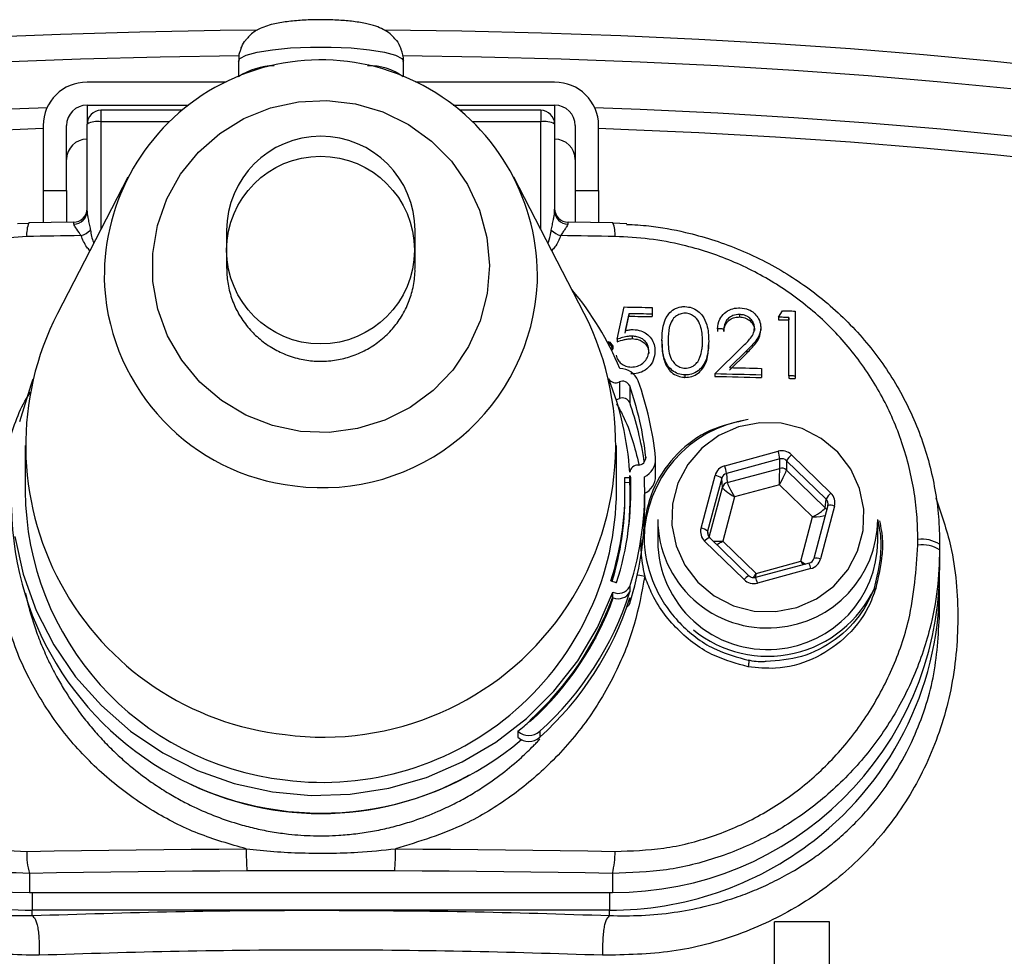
# Model space of a CAD drawing. Extents: x 3373 to 3643, y 1594 to 2429.
# Tile 4 of 8: x 3493 to 3565, y 1837 to 1905. Entities that reach past the tile are written whole.
import ezdxf

# ---------------------------------------------------------------- set-up
doc = ezdxf.new("R2010")
doc.units = 0
doc.header["$LTSCALE"] = 5
doc.layers.get('0').update_dxf_attribs({"linetype": 'CONTINUOUS'})

msp = doc.modelspace()

# ---------------------------------------------------------------- linework, layer by layer
at = {"color": 7, "linetype": 'CONTINUOUS'}
for p, q in [((3509.393, 1901.931), (3509.393, 1900.804)), ((3521.393, 1900.804), (3521.393, 1901.931)), ((3508.502, 1900.411), (3498.393, 1900.411)), ((3532.393, 1900.411), (3522.284, 1900.411)), ((3498.393, 1898.737), (3505.761, 1898.737)), ((3498.393, 1898.737), (3498.393, 1897.366)), ((3505.292, 1898.366), (3499.393, 1898.366)), ((3499.393, 1898.366), (3499.393, 1897.539)), ((3525.025, 1898.737), (3532.393, 1898.737)), ((3531.393, 1898.366), (3525.495, 1898.366)), ((3531.393, 1898.366), (3531.393, 1897.539)), ((3532.393, 1898.737), (3532.393, 1897.366)), ((3499.393, 1897.539), (3499.393, 1889.709)), ((3504.365, 1897.539), (3499.393, 1897.539)), ((3531.393, 1897.539), (3526.422, 1897.539)), ((3531.393, 1889.709), (3531.393, 1897.539)), ((3495.193, 1897.259), (3495.193, 1892.532)), ((3496.893, 1892.532), (3496.893, 1897.259)), ((3498.393, 1891.028), (3498.393, 1897.366)), ((3532.393, 1897.366), (3532.393, 1891.028)), ((3533.893, 1897.259), (3533.893, 1892.532)), ((3535.593, 1892.532), (3535.593, 1897.259)), ((3501.351, 1893.496), (3496.234, 1883.597)), ((3534.553, 1883.597), (3529.436, 1893.496)), ((3495.193, 1892.532), (3496.893, 1892.532)), ((3495.193, 1892.532), (3495.193, 1890.194)), ((3496.893, 1892.532), (3496.893, 1890.222)), ((3533.893, 1892.532), (3535.593, 1892.532)), ((3533.893, 1892.532), (3533.893, 1890.222)), ((3535.593, 1892.532), (3535.593, 1890.194)), ((3532.393, 1891.028), (3532.393, 1891.189)), ((3494.156, 1890.142), (3493.334, 1890.116)), ((3497.408, 1890.231), (3494.157, 1890.177)), ((3508.543, 1889.629), (3508.543, 1888.209)), ((3522.243, 1888.209), (3522.243, 1889.629)), ((3536.63, 1890.177), (3533.378, 1890.231)), ((3537.656, 1890.102), (3536.631, 1890.155)), ((3508.543, 1888.209), (3508.543, 1886.869)), ((3522.243, 1886.87), (3522.243, 1888.209)), ((3536.932, 1881.72), (3537.445, 1884.065)), ((3537.795, 1883.577), (3537.526, 1882.344)), ((3537.526, 1882.164), (3537.795, 1883.397)), ((3537.795, 1883.577), (3537.795, 1883.397)), ((3539.496, 1883.544), (3539.496, 1883.364)), ((3545.847, 1883.519), (3545.847, 1883.338)), ((3548.663, 1883.323), (3548.956, 1883.797)), ((3548.663, 1883.323), (3548.663, 1883.142)), ((3549.432, 1883.302), (3549.432, 1883.12)), ((3544.24, 1882.474), (3544.24, 1882.293)), ((3547.381, 1882.563), (3547.381, 1882.382)), ((3538.034, 1881.942), (3538.034, 1881.763)), ((3544.688, 1882.463), (3544.688, 1882.282)), ((3536.297, 1881.524), (3536.24, 1881.481)), ((3536.437, 1881.489), (3536.297, 1881.524)), ((3536.602, 1881.134), (3536.297, 1881.524)), ((3536.626, 1881.248), (3536.43, 1881.499)), ((3536.602, 1881.134), (3536.471, 1881.035)), ((3536.62, 1881.255), (3536.602, 1881.134)), ((3536.602, 1880.96), (3536.602, 1881.134)), ((3536.602, 1880.96), (3536.641, 1881.045)), ((3536.641, 1881.045), (3536.641, 1881.205)), ((3536.932, 1881.72), (3536.932, 1881.541)), ((3540.201, 1881.655), (3540.201, 1881.475)), ((3544.047, 1879.199), (3545.986, 1881.115)), ((3536.602, 1880.96), (3536.535, 1880.909)), ((3539.688, 1880.847), (3539.688, 1880.668)), ((3546.369, 1880.896), (3545.118, 1879.66)), ((3545.118, 1879.482), (3546.369, 1880.716)), ((3546.369, 1880.896), (3546.369, 1880.716)), ((3541.873, 1879.126), (3541.873, 1878.948)), ((3544.047, 1879.199), (3544.047, 1879.02)), ((3547.445, 1879.112), (3547.445, 1878.934)), ((3549.432, 1879.057), (3549.432, 1878.878)), ((3549.881, 1879.044), (3549.881, 1878.865)), ((3537.105, 1878.623), (3537.105, 1877.408)), ((3537.854, 1878.328), (3537.854, 1877.113)), ((3493.893, 1873.991), (3493.893, 1870.691)), ((3536.893, 1870.691), (3536.893, 1873.991)), ((3544.76, 1872.52), (3548.647, 1873.572)), ((3549.615, 1873.324), (3552.483, 1870.534)), ((3539.023, 1873.15), (3539.023, 1873.101)), ((3539.74, 1871.759), (3539.74, 1872.975)), ((3548.78, 1873.012), (3544.892, 1871.96)), ((3548.762, 1872.332), (3548.78, 1873.012)), ((3549.263, 1872.888), (3549.245, 1872.208)), ((3552.132, 1870.098), (3549.263, 1872.888)), ((3543.038, 1867.978), (3544.057, 1871.82)), ((3544.892, 1871.96), (3544.943, 1871.299)), ((3544.943, 1871.299), (3548.762, 1872.332)), ((3549.245, 1872.208), (3552.064, 1869.468)), ((3537.488, 1871.657), (3537.871, 1871.673)), ((3537.501, 1871.309), (3537.871, 1871.325)), ((3537.871, 1871.325), (3537.871, 1871.673)), ((3537.921, 1871.676), (3537.921, 1870.46)), ((3544.541, 1871.61), (3543.522, 1867.768)), ((3544.591, 1870.949), (3544.541, 1871.61)), ((3548.748, 1871.137), (3545.486, 1870.254)), ((3551.156, 1868.796), (3548.748, 1871.137)), ((3537.51, 1870.343), (3537.51, 1870.691)), ((3537.893, 1869.822), (3537.893, 1870.343)), ((3537.935, 1870.084), (3537.921, 1870.46)), ((3538.943, 1869.476), (3538.943, 1870.691)), ((3543.629, 1867.32), (3544.591, 1870.949)), ((3537.878, 1869), (3537.893, 1869.822)), ((3545.486, 1870.254), (3544.631, 1867.03)), ((3552.265, 1869.626), (3551.246, 1865.784)), ((3552.748, 1869.585), (3551.73, 1865.743)), ((3552.064, 1869.468), (3552.132, 1870.098)), ((3552.265, 1869.626), (3552.265, 1869.624)), ((3539.893, 1868.608), (3539.893, 1867.045)), ((3550.301, 1865.572), (3551.156, 1868.796)), ((3555.893, 1867.045), (3555.893, 1868.608)), ((3543.522, 1867.768), (3543.563, 1867.416)), ((3546.172, 1864.239), (3543.303, 1867.029)), ((3546.521, 1864.511), (3543.652, 1867.3)), ((3543.655, 1867.294), (3543.652, 1867.3)), ((3544.631, 1867.03), (3547.039, 1864.689)), ((3558.807, 1866.748), (3558.807, 1867.155)), ((3560.393, 1866.809), (3560.393, 1866.415)), ((3560.393, 1866.415), (3560.393, 1864.938)), ((3550.897, 1865.438), (3547.009, 1864.386)), ((3547.039, 1864.689), (3550.301, 1865.572)), ((3551.246, 1865.784), (3551.246, 1865.782)), ((3551.027, 1865.042), (3547.14, 1863.99)), ((3536.491, 1864.156), (3536.857, 1864.043)), ((3536.856, 1864.04), (3536.904, 1864.028)), ((3536.857, 1864.04), (3536.857, 1864.043)), ((3536.616, 1862.983), (3536.616, 1863.331)), ((3537.858, 1863.733), (3537.858, 1863.342)), ((3560.393, 1861.758), (3560.393, 1863.832)), ((3536.564, 1863.009), (3536.564, 1863.008)), ((3536.614, 1862.787), (3536.614, 1862.983)), ((3537.858, 1862.908), (3537.858, 1862.517)), ((3535.206, 1859.843), (3535.269, 1859.811)), ((3535.212, 1859.854), (3535.275, 1859.822)), ((3535.356, 1859.952), (3535.285, 1859.989)), ((3530.606, 1854.014), (3530.743, 1854.143)), ((3530.606, 1853.974), (3530.606, 1854.018)), ((3530.639, 1853.938), (3530.606, 1853.974)), ((3529.721, 1853.216), (3529.721, 1852.782)), ((3531.316, 1853.213), (3531.316, 1852.778)), ((3494.193, 1842.876), (3494.193, 1841.499)), ((3536.593, 1842.876), (3536.593, 1841.499)), ((3494.193, 1841.484), (3494.193, 1841.499)), ((3494.193, 1841.499), (3536.593, 1841.499)), ((3494.193, 1841.484), (3536.593, 1841.484)), ((3494.393, 1841.484), (3494.393, 1840.197)), ((3536.393, 1841.484), (3536.393, 1840.197)), ((3536.593, 1841.484), (3536.593, 1841.499)), ((3515.394, 1840.197), (3494.393, 1840.197)), ((3494.393, 1839.812), (3494.393, 1840.197)), ((3536.393, 1840.197), (3515.394, 1840.197)), ((3536.393, 1839.812), (3536.393, 1840.197)), ((3552.393, 1839.363), (3548.393, 1839.363)), ((3548.393, 1828.983), (3548.393, 1839.363)), ((3552.393, 1828.983), (3552.393, 1839.363))]:
    msp.add_line(p, q, dxfattribs=at)
at = {"color": 7, "linetype": 'CONTINUOUS', "flags": 128}
for points in [[(3490.738, 1903.685), (3496.454, 1903.912), (3502.239, 1904.078), (3508.07, 1904.185), (3510.783, 1904.214)], [(3520.042, 1904.213), (3525.637, 1904.139), (3531.448, 1904.003), (3537.2, 1903.806), (3542.875, 1903.55), (3548.452, 1903.235), (3553.91, 1902.863), (3559.23, 1902.435), (3564.393, 1901.953), (3569.381, 1901.417)], [(3509.393, 1901.931), (3509.5, 1902.126), (3509.964, 1902.375), (3510.77, 1902.595), (3511.867, 1902.774), (3513.185, 1902.9), (3514.641, 1902.965), (3516.145, 1902.965), (3517.602, 1902.9), (3518.92, 1902.774), (3520.016, 1902.595), (3520.822, 1902.375), (3521.287, 1902.126), (3521.393, 1901.931)], [(3509.446, 1902.321), (3503.701, 1902.23), (3497.909, 1902.077), (3492.18, 1901.864)], [(3565.575, 1899.924), (3560.472, 1900.424), (3555.203, 1900.869), (3549.79, 1901.258), (3544.251, 1901.59), (3538.607, 1901.864), (3532.878, 1902.077), (3527.085, 1902.23), (3521.342, 1902.321)], [(3513.91, 1875.021), (3511.874, 1875.44), (3509.938, 1876.192), (3508.159, 1877.256), (3506.589, 1878.6), (3505.271, 1880.187), (3504.245, 1881.97), (3503.54, 1883.898), (3503.175, 1885.915), (3503.163, 1887.964), (3503.502, 1889.986), (3504.183, 1891.923), (3505.186, 1893.718), (3506.483, 1895.321), (3508.037, 1896.684), (3509.802, 1897.769), (3511.728, 1898.545), (3513.76, 1898.989), (3515.838, 1899.089), (3517.904, 1898.841), (3519.897, 1898.253), (3521.761, 1897.342), (3523.442, 1896.134), (3524.891, 1894.663), (3526.067, 1892.972), (3526.936, 1891.11), (3527.473, 1889.13), (3527.662, 1887.089), (3527.498, 1885.046), (3526.986, 1883.06), (3526.141, 1881.187), (3524.987, 1879.482), (3523.556, 1877.994), (3521.891, 1876.765), (3520.038, 1875.831), (3518.052, 1875.219), (3515.99, 1874.946), (3513.91, 1875.021)], [(3438.897, 1892.455), (3439.037, 1892.486), (3442.788, 1893.267), (3446.804, 1894.008), (3451.07, 1894.706), (3455.572, 1895.357), (3460.291, 1895.96), (3465.212, 1896.512), (3470.315, 1897.012), (3475.583, 1897.458), (3480.997, 1897.847), (3486.536, 1898.179), (3492.18, 1898.452), (3495.489, 1898.583)], [(3535.297, 1898.583), (3538.607, 1898.452), (3544.251, 1898.179), (3549.79, 1897.847), (3555.203, 1897.458), (3560.472, 1897.012), (3565.575, 1896.512), (3570.496, 1895.96), (3575.215, 1895.357), (3579.716, 1894.706), (3583.983, 1894.008), (3587.999, 1893.267), (3591.75, 1892.486), (3595.223, 1891.666), (3595.711, 1891.542)], [(3495.193, 1897.044), (3490.738, 1896.862), (3485.11, 1896.577), (3479.59, 1896.233), (3474.198, 1895.833), (3468.954, 1895.378), (3463.876, 1894.868), (3458.983, 1894.308), (3454.291, 1893.697), (3449.819, 1893.038), (3445.581, 1892.335), (3441.592, 1891.588), (3437.868, 1890.802), (3434.422, 1889.978), (3431.265, 1889.12), (3428.41, 1888.231), (3425.866, 1887.314), (3423.642, 1886.371), (3421.747, 1885.408), (3420.187, 1884.426), (3418.968, 1883.431), (3418.094, 1882.424), (3417.569, 1881.41), (3417.393, 1880.392)], [(3569.381, 1894.594), (3564.393, 1895.13), (3559.23, 1895.612), (3553.91, 1896.04), (3548.452, 1896.412), (3542.875, 1896.727), (3537.2, 1896.983), (3535.593, 1897.044)], [(3497.954, 1889.254), (3497.46, 1889.247), (3496.965, 1889.239), (3496.47, 1889.231), (3495.976, 1889.223), (3495.481, 1889.215), (3494.987, 1889.206), (3494.493, 1889.198), (3493.999, 1889.189)], [(3536.788, 1889.189), (3536.294, 1889.198), (3535.8, 1889.206), (3535.306, 1889.215), (3534.811, 1889.223), (3534.317, 1889.231), (3533.822, 1889.239), (3533.327, 1889.247), (3532.832, 1889.254)], [(3537.445, 1884.065), (3537.701, 1884.061), (3537.958, 1884.056), (3538.214, 1884.051), (3538.471, 1884.046), (3538.727, 1884.041), (3538.983, 1884.036), (3539.24, 1884.031), (3539.496, 1884.026)], [(3539.496, 1883.544), (3539.283, 1883.548), (3539.071, 1883.553), (3538.858, 1883.557), (3538.646, 1883.561), (3538.433, 1883.565), (3538.221, 1883.569), (3538.008, 1883.573), (3537.795, 1883.577)], [(3537.795, 1883.397), (3538.008, 1883.393), (3538.221, 1883.389), (3538.433, 1883.385), (3538.646, 1883.38), (3538.858, 1883.376), (3539.071, 1883.372), (3539.283, 1883.368), (3539.496, 1883.364)], [(3549.432, 1883.302), (3549.336, 1883.304), (3549.24, 1883.307), (3549.143, 1883.31), (3549.047, 1883.313), (3548.951, 1883.315), (3548.855, 1883.318), (3548.759, 1883.321), (3548.663, 1883.323)], [(3548.956, 1883.797), (3549.072, 1883.793), (3549.187, 1883.79), (3549.303, 1883.787), (3549.418, 1883.783), (3549.534, 1883.78), (3549.65, 1883.777), (3549.765, 1883.773), (3549.881, 1883.77)], [(3544.688, 1882.463), (3544.632, 1882.464), (3544.576, 1882.466), (3544.52, 1882.467), (3544.464, 1882.468), (3544.408, 1882.47), (3544.352, 1882.471), (3544.296, 1882.472), (3544.24, 1882.474)], [(3548.663, 1883.142), (3548.759, 1883.139), (3548.855, 1883.136), (3548.951, 1883.134), (3549.047, 1883.131), (3549.143, 1883.128), (3549.24, 1883.125), (3549.336, 1883.123), (3549.432, 1883.12)], [(3545.118, 1879.66), (3545.409, 1879.653), (3545.7, 1879.646), (3545.991, 1879.638), (3546.282, 1879.631), (3546.573, 1879.623), (3546.863, 1879.616), (3547.154, 1879.608), (3547.445, 1879.6)], [(3547.445, 1879.112), (3547.02, 1879.124), (3546.596, 1879.135), (3546.172, 1879.146), (3545.747, 1879.157), (3545.322, 1879.167), (3544.897, 1879.178), (3544.472, 1879.188), (3544.047, 1879.199)], [(3544.047, 1879.02), (3544.472, 1879.01), (3544.897, 1878.999), (3545.322, 1878.989), (3545.747, 1878.978), (3546.172, 1878.967), (3546.596, 1878.956), (3547.02, 1878.945), (3547.445, 1878.934)], [(3549.881, 1879.044), (3549.824, 1879.046), (3549.768, 1879.048), (3549.712, 1879.049), (3549.656, 1879.051), (3549.6, 1879.053), (3549.544, 1879.054), (3549.488, 1879.056), (3549.432, 1879.057)], [(3494.457, 1878.808), (3494.294, 1878.388), (3493.478, 1875.71)], [(3549.432, 1878.878), (3549.488, 1878.877), (3549.544, 1878.875), (3549.6, 1878.873), (3549.656, 1878.872), (3549.712, 1878.87), (3549.768, 1878.869), (3549.824, 1878.867), (3549.881, 1878.865)], [(3548.477, 1861.912), (3550.014, 1862.212), (3551.446, 1862.841), (3552.699, 1863.769), (3553.711, 1864.947), (3554.431, 1866.318), (3554.824, 1867.813), (3554.869, 1869.356), (3554.564, 1870.87), (3553.925, 1872.28), (3552.983, 1873.514), (3551.786, 1874.511), (3550.394, 1875.22), (3548.877, 1875.607), (3547.31, 1875.651), (3545.772, 1875.351), (3544.341, 1874.721), (3543.088, 1873.794), (3542.076, 1872.615), (3541.355, 1871.244), (3540.963, 1869.75), (3540.918, 1868.207), (3541.222, 1866.693), (3541.862, 1865.283), (3542.803, 1864.049), (3544, 1863.052), (3545.392, 1862.343), (3546.91, 1861.956), (3548.477, 1861.912)], [(3493.148, 1867.37), (3493.75, 1864.636), (3494.697, 1862), (3495.973, 1859.501), (3497.56, 1857.181), (3499.43, 1855.076), (3501.554, 1853.22), (3503.9, 1851.643), (3506.428, 1850.368), (3509.099, 1849.418), (3511.87, 1848.807), (3514.698, 1848.544), (3517.536, 1848.634), (3520.341, 1849.076), (3523.066, 1849.862), (3525.67, 1850.979), (3528.109, 1852.411), (3530.346, 1854.134), (3532.345, 1856.121), (3534.074, 1858.34), (3535.505, 1860.756), (3536.616, 1863.331), (3536.616, 1863.331)], [(3538.414, 1864.588), (3538.594, 1864.556), (3538.942, 1864.5)], [(3537.858, 1862.517), (3537.758, 1862.37), (3537.637, 1862.249)], [(3546.474, 1858.379), (3546.49, 1858.384), (3546.501, 1858.366), (3546.508, 1858.328), (3546.51, 1858.27), (3546.506, 1858.195), (3546.498, 1858.107), (3546.485, 1858.009), (3546.468, 1857.906)], [(3493.999, 1844.482), (3495.99, 1844.516), (3497.982, 1844.547), (3499.977, 1844.575), (3501.973, 1844.599), (3503.97, 1844.62), (3505.968, 1844.638), (3507.967, 1844.652), (3509.967, 1844.663)], [(3520.82, 1844.663), (3522.819, 1844.652), (3524.819, 1844.638), (3526.817, 1844.62), (3528.814, 1844.599), (3530.81, 1844.575), (3532.804, 1844.547), (3534.797, 1844.516), (3536.788, 1844.482)], [(3510.017, 1843.056), (3508.035, 1843.045), (3506.054, 1843.031), (3504.074, 1843.014), (3502.095, 1842.993), (3500.117, 1842.969), (3498.141, 1842.941), (3496.166, 1842.91), (3494.193, 1842.876)], [(3536.593, 1842.876), (3534.621, 1842.91), (3532.646, 1842.941), (3530.67, 1842.969), (3528.692, 1842.993), (3526.713, 1843.014), (3524.733, 1843.031), (3522.752, 1843.045), (3520.77, 1843.056)]]:
    msp.add_lwpolyline(points, dxfattribs=at)
at = {"color": 7, "linetype": 'CONTINUOUS'}
msp.add_circle((3515.369, 1888.203), 6.826, dxfattribs=at)
for centre, radius, start, end in [((3509.788, 1902.691), 0.262, 140.5111, 159.07871), ((3521, 1902.692), 0.261, 20.58031, 39.52655), ((3515.395, 1886.286), 15.75, 358.47225, 182.62554), ((3512.069, 1896.766), 4.842, 90.90224, 123.40639), ((3518.904, 1897.371), 4.238, 54.1986, 91.49278), ((3498.369, 1897.235), 3.176, 89.56504, 179.55793), ((3532.418, 1897.235), 3.176, 0.44207, 90.43496), ((3498.382, 1897.248), 1.489, 89.56484, 179.55809), ((3499.393, 1897.366), 1, 90, 180), ((3531.393, 1897.366), 1, 0, 90), ((3532.405, 1897.248), 1.489, 0.44191, 90.43516), ((3499.151, 1895.969), 1.589, 81.2209, 118.4807), ((3531.636, 1895.969), 1.589, 61.5193, 98.7791), ((3498.382, 1894.774), 1.489, 89.56484, 179.55809), ((3515.393, 1889.629), 6.85, 0, 180), ((3532.405, 1894.774), 1.489, 0.44191, 90.43516), ((3497.393, 1891.231), 1, 270.89703, 359.99923), ((3533.393, 1891.231), 1, 180.01722, 269.15276), ((3497.429, 1891.061), 0.965, 270.55668, 358.05559), ((3533.357, 1891.061), 0.965, 181.94441, 269.44332), ((3496.28, 1889.333), 2.285, 158.33696, 183.62386), ((3497.462, 1890.889), 1.708, 286.7435, 313.3239), ((3533.324, 1890.889), 1.708, 226.6761, 253.2565), ((3534.523, 1889.335), 2.27, 356.32142, 21.78712), ((3515.242, 1886.564), 15.612, 183.67026, 263.55282), ((3515.485, 1886.595), 15.672, 262.68168, 357.33587), ((3515.838, 1870.595), 23.124, 22.86822, 39.60666), ((3515.069, 1873.993), 21.143, 152.98357, 263.82343), ((3515.596, 1874.024), 21.237, 262.42032, 26.79257), ((3537.163, 1878.18), 1.401, 21.42255, 90.77255), ((3536.832, 1879.177), 0.618, 213.94885, 296.18615), ((3516.02, 1870.685), 21.874, 3.58588, 21.86788), ((3537.333, 1878.105), 0.567, 23.25413, 113.76388), ((3516.057, 1870.684), 23.098, 6.12842, 19.32537), ((3516.077, 1870.684), 23.78, 5.77474, 19.67898), ((3537.333, 1876.889), 0.567, 23.25689, 113.76112), ((3536.832, 1877.964), 0.62, 272.11678, 296.08025), ((3516.052, 1869.467), 23.103, 8.28554, 19.32457), ((3547.809, 1867.069), 8.916, 98.61402, 179.59395), ((3544.182, 1872.221), 4.665, 9.77056, 16.84321), ((3550.676, 1872.109), 1.613, 131.13373, 151.11193), ((3538.454, 1871.961), 0.61, 88.29891, 171.3009), ((3538.465, 1873.129), 0.559, 270.7106, 2.1546), ((3538.362, 1872.979), 1.378, 293.91745, 4.08872), ((3540.295, 1871.169), 4.665, 9.77054, 16.84359), ((3538.442, 1871.968), 0.597, 194.82135, 209.35142), ((3515.746, 1870.676), 22.147, 2.58152, 2.94983), ((3538.361, 1871.764), 1.379, 293.93081, 359.80344), ((3543.929, 1870.861), 0.967, 50.74639, 82.37639), ((3548.894, 1871.843), 0.507, 46.05546, 105.10316), ((3516.038, 1870.692), 21.472, 342.27815, 2.5737), ((3516.05, 1870.692), 21.893, 342.27809, 2.57371), ((3516.066, 1870.343), 21.827, 352.19766, 2.57794), ((3516.079, 1870.692), 22.864, 342.27811, 2.57371), ((3545.071, 1870.819), 0.497, 105.00443, 164.84619), ((3515.174, 1870.821), 21.281, 180.34768, 263.58138), ((3515.522, 1870.871), 21.372, 262.66764, 359.52004), ((3516.033, 1870.345), 21.477, 343.16658, 359.99463), ((3538.444, 1870.754), 0.6, 203.17217, 209.33965), ((3553.544, 1869.319), 1.613, 131.13005, 151.11501), ((3552.445, 1868.888), 0.76, 66.49776, 103.72866), ((3515.416, 1869.788), 22.525, 180.7949, 310.27733), ((3516.072, 1869.478), 22.872, 342.28062, 359.99397), ((3551.72, 1869.114), 0.493, 21.73025, 45.77959), ((3547.841, 1868.672), 7.948, 180.46662, 275.18803), ((3547.958, 1868.67), 7.936, 274.35279, 359.5538), ((3542.91, 1867.019), 0.967, 50.7467, 82.37624), ((3547.841, 1867.11), 7.948, 180.46662, 275.18803), ((3543.978, 1866.522), 0.844, 112.7498, 143.11183), ((3547.958, 1867.107), 7.936, 274.35279, 359.5538), ((3559.127, 1864.815), 2.362, 57.58952, 97.80168), ((3559.129, 1864.342), 2.428, 58.62695, 97.62763), ((3549.172, 1864.65), 1.896, 11.95162, 24.57109), ((3551.427, 1865.046), 0.76, 66.49173, 103.73118), ((3494.014, 1865.12), 23.621, 180.44191, 270.4352), ((3536.773, 1865.12), 23.621, 269.5648, 359.55809), ((3537.051, 1863.979), 0.204, 161.82678, 162.76198), ((3546.85, 1863.729), 0.849, 112.86509, 143.05077), ((3545.287, 1863.598), 1.894, 11.94549, 24.58014), ((3536.891, 1863.875), 23.502, 307.68207, 1.24721), ((3515.809, 1870.406), 23.153, 312.04652, 342.23582), ((3537.02, 1864.203), 0.961, 245.13868, 330.73111), ((3537.02, 1863.812), 0.961, 248.10087, 330.74208), ((3547.887, 1867.224), 8.558, 230.86027, 335.17522), ((3554.863, 1860.76), 2.979, 72.66208, 74.58677), ((3515.779, 1870.454), 22.136, 312.05321, 340.2751), ((3515.78, 1870.411), 22.185, 312.05312, 340.26594), ((3515.809, 1869.972), 23.153, 312.04665, 342.23569), ((3515.933, 1870.379), 21.964, 334.7489, 340.32041), ((3537.018, 1863.856), 0.962, 241.82634, 245.14129), ((3515.578, 1870.605), 22.414, 309.12269, 312.10213), ((3530.52, 1854.097), 1.189, 227.78935, 311.97507), ((3530.52, 1853.663), 1.189, 227.78913, 311.97422), ((3515.393, 1869.396), 22.167, 240.8202, 299.1798), ((3494.369, 1864.416), 24.219, 231.78151, 270.05785), ((3536.417, 1864.418), 24.221, 269.94322, 307.78239), ((3532.1, 1844.539), 22.133, 179.67852, 183.84176), ((3498.687, 1844.539), 22.133, 356.15824, 0.32148), ((3499.765, 1844.367), 5.767, 178.85559, 194.9755), ((3531.022, 1844.367), 5.767, 345.0245, 1.14441)]:
    msp.add_arc(centre, radius, start, end, dxfattribs=at)
for centre, major_axis, ratio, start_param, end_param in [((3548.912, 1872.623), (1, 0.003), 0.984982, 0.788574, 1.835595), ((3545.025, 1871.571), (1, -0.007), 0.984804, 1.845683, 2.892705), ((3548.912, 1872.536), (0.499, 0.026), 0.988656, 0.739989, 1.787011), ((3545.025, 1871.484), (0.497, -0.06), 0.98689, 1.957518, 3.00454), ((3548.748, 1871.311), (0.013, 1.04), 0.002152, 4.544587, 6.09793), ((3548.748, 1871.311), (0.492, 0.916), 0.079835, 4.564718, 6.118061), ((3545.486, 1870.428), (-0.538, 0.89), 0.087238, 0.160866, 1.714209), ((3545.486, 1870.428), (0.891, -0.537), 0.143488, 3.245265, 4.798609), ((3551.781, 1869.833), (1, 0.003), 0.984636, 6.024491, 7.071513), ((3551.781, 1869.746), (0.497, 0.061), 0.984771, 5.906655, 6.953677), ((3551.156, 1868.97), (0.905, 0.514), 0.145628, 4.629916, 6.183259), ((3551.156, 1868.97), (1.04, 0.027), 0.166781, 4.708062, 5.792574), ((3544.006, 1867.729), (1, 0.003), 0.984636, 2.882899, 3.92992), ((3544.006, 1867.643), (0.498, -0.046), 0.983088, 2.976461, 4.023483), ((3544.631, 1867.204), (1.04, 0.027), 0.166781, 3.924496, 4.708062), ((3544.631, 1867.204), (0.905, 0.514), 0.145628, 4.094336, 4.629916), ((3550.301, 1865.746), (-0.538, 0.89), 0.087238, 1.714209, 2.015434), ((3550.301, 1865.746), (0.891, -0.537), 0.143488, 4.798609, 5.215349), ((3550.762, 1865.905), (0.499, 0.027), 0.982243, 4.928102, 5.975124), ((3550.762, 1865.992), (1, -0.007), 0.984804, 4.987276, 6.034298), ((3547.039, 1864.863), (0.492, 0.916), 0.079835, 4.244577, 4.564718), ((3547.039, 1864.863), (0.013, 1.04), 0.002152, 4.243362, 4.544587), ((3546.875, 1864.94), (1, 0.003), 0.984982, 3.930166, 4.977188)]:
    msp.add_ellipse(centre, major_axis=major_axis, ratio=ratio, start_param=start_param, end_param=end_param, dxfattribs=at)
for points, knots in [([(3520.776, 1903.567), (3520.662, 1903.694), (3520.404, 1903.98), (3519.912, 1904.276), (3519.332, 1904.519), (3518.611, 1904.703), (3517.68, 1904.846), (3516.558, 1904.937), (3515.369, 1904.967), (3514.166, 1904.934), (3513.032, 1904.838), (3511.962, 1904.667), (3511.113, 1904.408), (3510.374, 1904), (3510.097, 1903.656), (3510.015, 1903.553)], [0, 0, 0, 0, 0.041582, 0.09369, 0.151694, 0.22942, 0.32335, 0.410737, 0.502091, 0.592192, 0.683376, 0.779098, 0.893461, 0.968275, 1, 1, 1, 1]), ([(3509.585, 1902.858), (3509.656, 1903.037), (3509.757, 1903.297), (3509.957, 1903.49), (3510.018, 1903.55)], [0, 0, 0, 0, 0.690838, 1, 1, 1, 1]), ([(3520.774, 1903.565), (3520.813, 1903.526), (3521.01, 1903.328), (3521.116, 1903.067), (3521.201, 1902.858)], [0, 0, 0, 0, 0.197701, 1, 1, 1, 1]), ([(3509.573, 1902.79), (3509.538, 1902.718), (3509.407, 1902.455), (3509.414, 1902.152), (3509.42, 1901.933)], [0, 0, 0, 0, 0.275129, 1, 1, 1, 1]), ([(3521.382, 1901.915), (3521.386, 1901.939), (3521.434, 1902.233), (3521.329, 1902.523), (3521.233, 1902.79)], [0, 0, 0, 0, 0.080936, 1, 1, 1, 1]), ([(3498.393, 1891.028), (3498.397, 1890.959), (3498.404, 1890.818), (3498.453, 1890.537), (3498.524, 1890.195), (3498.591, 1889.88), (3498.626, 1889.693), (3498.634, 1889.647)], [0, 0, 0, 0, 0.181322, 0.366733, 0.636569, 0.90988, 1, 1, 1, 1]), ([(3532.153, 1889.647), (3532.178, 1889.779), (3532.23, 1890.044), (3532.304, 1890.387), (3532.36, 1890.681), (3532.385, 1890.864), (3532.393, 1890.976), (3532.393, 1891.011), (3532.393, 1891.028)], [0, 0, 0, 0, 0.258726, 0.519733, 0.711313, 0.90544, 0.952674, 1, 1, 1, 1]), ([(3497.439, 1890.097), (3497.437, 1890.115), (3497.432, 1890.153), (3497.426, 1890.193), (3497.419, 1890.22), (3497.413, 1890.231), (3497.409, 1890.231), (3497.408, 1890.231)], [0, 0, 0, 0, 0.22303, 0.447584, 0.67703, 0.908121, 1, 1, 1, 1]), ([(3497.954, 1889.254), (3497.937, 1889.284), (3497.804, 1889.504), (3497.583, 1889.79), (3497.453, 1890.012), (3497.441, 1890.084), (3497.439, 1890.097)], [0, 0, 0, 0, 0.08156, 0.607318, 0.929196, 1, 1, 1, 1]), ([(3498.634, 1889.647), (3498.687, 1889.349), (3498.744, 1889.028), (3498.864, 1888.725), (3498.873, 1888.703)], [0, 0, 0, 0, 0.927889, 1, 1, 1, 1]), ([(3531.912, 1888.707), (3531.922, 1888.73), (3532.031, 1888.977), (3532.086, 1889.3), (3532.142, 1889.593), (3532.153, 1889.647)], [0, 0, 0, 0, 0.079343, 0.828431, 1, 1, 1, 1]), ([(3533.348, 1890.097), (3533.347, 1890.087), (3533.344, 1890.068), (3533.325, 1890.008), (3533.27, 1889.903), (3533.153, 1889.729), (3532.999, 1889.518), (3532.888, 1889.343), (3532.832, 1889.254)], [0, 0, 0, 0, 0.052742, 0.105723, 0.302888, 0.507179, 0.751125, 1, 1, 1, 1]), ([(3533.378, 1890.231), (3533.376, 1890.23), (3533.371, 1890.228), (3533.365, 1890.21), (3533.36, 1890.187), (3533.356, 1890.162), (3533.352, 1890.133), (3533.349, 1890.109), (3533.348, 1890.097)], [0, 0, 0, 0, 0.214174, 0.445379, 0.583122, 0.721219, 0.860419, 1, 1, 1, 1]), ([(3537.63, 1890.075), (3538.17, 1890.047), (3539.609, 1889.972), (3541.68, 1889.576), (3543.821, 1888.995), (3545.694, 1888.317), (3547.526, 1887.483), (3549.277, 1886.505), (3550.925, 1885.397), (3552.471, 1884.164), (3553.921, 1882.794), (3555.239, 1881.315), (3556.808, 1879.221), (3558.1, 1876.943), (3559.083, 1874.529), (3559.662, 1872.666), (3560.077, 1870.763), (3560.343, 1868.805), (3560.377, 1867.476), (3560.393, 1866.809)], [0, 0, 0, 0, 0.044747, 0.11912, 0.17322, 0.227713, 0.28344, 0.339591, 0.393884, 0.448559, 0.504434, 0.560721, 0.614668, 0.724368, 0.780251, 0.834212, 0.888548, 0.944069, 1, 1, 1, 1]), ([(3493.999, 1889.189), (3492.346, 1889.058), (3489.475, 1888.83), (3485.527, 1887.507), (3482.229, 1885.815), (3479.239, 1883.575), (3476.697, 1880.905), (3474.627, 1877.83), (3473.13, 1874.48), (3472.163, 1870.883), (3472.041, 1868.409), (3471.98, 1867.155)], [0, 0, 0, 0, 0.141972, 0.246656, 0.354634, 0.460483, 0.569451, 0.675373, 0.784259, 0.890635, 1, 1, 1, 1]), ([(3498.593, 1888.161), (3498.519, 1888.246), (3498.234, 1888.575), (3498.073, 1888.965), (3497.954, 1889.254)], [0, 0, 0, 0, 0.25953, 1, 1, 1, 1]), ([(3532.832, 1889.254), (3532.72, 1888.965), (3532.568, 1888.573), (3532.265, 1888.26), (3532.185, 1888.178)], [0, 0, 0, 0, 0.737484, 1, 1, 1, 1]), ([(3558.807, 1867.155), (3558.792, 1867.763), (3558.763, 1868.983), (3558.527, 1870.812), (3558.145, 1872.632), (3557.608, 1874.404), (3556.931, 1876.109), (3556.116, 1877.744), (3555.155, 1879.324), (3554.064, 1880.814), (3552.856, 1882.199), (3551.537, 1883.481), (3550.094, 1884.665), (3548.559, 1885.72), (3546.415, 1886.947), (3544.121, 1887.912), (3541.527, 1888.641), (3539.27, 1889.066), (3537.619, 1889.148), (3536.788, 1889.189)], [0, 0, 0, 0, 0.053004, 0.106366, 0.160854, 0.215729, 0.268512, 0.321647, 0.375893, 0.430525, 0.483275, 0.536388, 0.590658, 0.645338, 0.6975, 0.803706, 0.857906, 0.928449, 1, 1, 1, 1]), ([(3508.547, 1886.861), (3508.549, 1886.702), (3508.553, 1886.366), (3508.617, 1885.84), (3508.727, 1885.28), (3508.891, 1884.719), (3509.098, 1884.19), (3509.344, 1883.686), (3509.638, 1883.194), (3509.981, 1882.719), (3510.354, 1882.287), (3510.756, 1881.892), (3511.198, 1881.523), (3511.681, 1881.187), (3512.178, 1880.901), (3512.69, 1880.659), (3513.231, 1880.456), (3513.8, 1880.296), (3514.365, 1880.189), (3514.93, 1880.127), (3515.509, 1880.112), (3516.099, 1880.147), (3516.666, 1880.23), (3517.212, 1880.354), (3517.747, 1880.522), (3518.458, 1880.812), (3519.137, 1881.194), (3519.765, 1881.662), (3520.204, 1882.053), (3520.595, 1882.466), (3520.946, 1882.904), (3521.267, 1883.379), (3521.55, 1883.891), (3521.781, 1884.41), (3521.965, 1884.938), (3522.109, 1885.491), (3522.201, 1886.067), (3522.243, 1886.522), (3522.239, 1886.776), (3522.238, 1886.842)], [0, 0, 0, 0, 0.022566, 0.04761, 0.074964, 0.103414, 0.13022, 0.15527, 0.18262, 0.211065, 0.237868, 0.262915, 0.290254, 0.318687, 0.345479, 0.370515, 0.397839, 0.426257, 0.453034, 0.478057, 0.505621, 0.533776, 0.560541, 0.585553, 0.612017, 0.63878, 0.692991, 0.720561, 0.748721, 0.775491, 0.800507, 0.827839, 0.856266, 0.88305, 0.908078, 0.935424, 0.963865, 0.990663, 1, 1, 1, 1]), ([(3539.496, 1884.026), (3539.496, 1883.884), (3539.496, 1883.724), (3539.496, 1883.563), (3539.496, 1883.544)], [0, 0, 0, 0, 0.883073, 1, 1, 1, 1]), ([(3540.201, 1881.655), (3540.214, 1882.11), (3540.233, 1882.791), (3540.626, 1883.546), (3541.06, 1883.919), (3541.492, 1884.085), (3541.773, 1884.093), (3541.873, 1884.096)], [0, 0, 0, 0, 0.408884, 0.61089, 0.763451, 0.916342, 1, 1, 1, 1]), ([(3541.873, 1884.096), (3542.041, 1884.077), (3542.379, 1884.041), (3542.824, 1883.789), (3543.219, 1883.366), (3543.562, 1882.62), (3543.584, 1881.979), (3543.599, 1881.58)], [0, 0, 0, 0, 0.141661, 0.284075, 0.419372, 0.637414, 1, 1, 1, 1]), ([(3544.24, 1882.474), (3544.273, 1882.718), (3544.33, 1883.146), (3544.723, 1883.631), (3545.195, 1883.926), (3545.611, 1884.002), (3545.832, 1884), (3545.87, 1884)], [0, 0, 0, 0, 0.300286, 0.524151, 0.748243, 0.956921, 1, 1, 1, 1]), ([(3545.87, 1884), (3546.089, 1883.976), (3546.458, 1883.936), (3546.899, 1883.646), (3547.2, 1883.293), (3547.362, 1882.912), (3547.376, 1882.658), (3547.381, 1882.563)], [0, 0, 0, 0, 0.273375, 0.462117, 0.650096, 0.870821, 1, 1, 1, 1]), ([(3541.888, 1883.614), (3541.76, 1883.603), (3541.504, 1883.58), (3541.168, 1883.385), (3540.881, 1883.057), (3540.664, 1882.464), (3540.655, 1881.964), (3540.65, 1881.647)], [0, 0, 0, 0, 0.137011, 0.274343, 0.424721, 0.635244, 1, 1, 1, 1]), ([(3543.15, 1881.592), (3543.133, 1881.968), (3543.107, 1882.537), (3542.784, 1883.182), (3542.434, 1883.468), (3542.141, 1883.594), (3541.954, 1883.609), (3541.888, 1883.614)], [0, 0, 0, 0, 0.4380401, 0.6641577, 0.7962195, 0.9282817, 1, 1, 1, 1]), ([(3545.847, 1883.519), (3545.676, 1883.507), (3545.379, 1883.486), (3545.033, 1883.266), (3544.794, 1882.965), (3544.71, 1882.676), (3544.692, 1882.495), (3544.688, 1882.463)], [0, 0, 0, 0, 0.274481, 0.4779161, 0.681064, 0.9422964, 1, 1, 1, 1]), ([(3544.688, 1882.282), (3544.713, 1882.438), (3544.756, 1882.715), (3544.993, 1883.052), (3545.307, 1883.263), (3545.613, 1883.337), (3545.793, 1883.338), (3545.847, 1883.338)], [0, 0, 0, 0, 0.27497, 0.491233, 0.707862, 0.912736, 1, 1, 1, 1]), ([(3546.932, 1882.538), (3546.922, 1882.644), (3546.901, 1882.858), (3546.716, 1883.138), (3546.457, 1883.362), (3546.153, 1883.495), (3545.939, 1883.512), (3545.847, 1883.519)], [0, 0, 0, 0, 0.207753, 0.417324, 0.61122, 0.832319, 1, 1, 1, 1]), ([(3545.847, 1883.338), (3545.979, 1883.324), (3546.243, 1883.297), (3546.577, 1883.096), (3546.82, 1882.826), (3546.923, 1882.565), (3546.93, 1882.405), (3546.932, 1882.357)], [0, 0, 0, 0, 0.2375257, 0.4775734, 0.6847427, 0.9044197, 1, 1, 1, 1]), ([(3549.432, 1879.057), (3549.432, 1879.664), (3549.432, 1881.095), (3549.432, 1882.496), (3549.432, 1883.302)], [0, 0, 0, 0, 0.42421, 1, 1, 1, 1]), ([(3549.881, 1883.77), (3549.881, 1882.875), (3549.881, 1881.318), (3549.881, 1879.722), (3549.881, 1879.044)], [0, 0, 0, 0, 0.575115, 1, 1, 1, 1]), ([(3545.986, 1881.115), (3546.188, 1881.312), (3546.493, 1881.611), (3546.868, 1882.075), (3546.91, 1882.378), (3546.932, 1882.538)], [0, 0, 0, 0, 0.479441, 0.727083, 1, 1, 1, 1]), ([(3547.381, 1882.563), (3547.353, 1882.348), (3547.302, 1881.96), (3546.888, 1881.42), (3546.567, 1881.096), (3546.369, 1880.896)], [0, 0, 0, 0, 0.322102, 0.581275, 1, 1, 1, 1]), ([(3538.034, 1881.942), (3537.939, 1881.939), (3537.703, 1881.932), (3537.332, 1881.853), (3537.066, 1881.764), (3536.932, 1881.72)], [0, 0, 0, 0, 0.24783, 0.62109, 1, 1, 1, 1]), ([(3536.932, 1881.541), (3537.107, 1881.598), (3537.372, 1881.684), (3537.744, 1881.754), (3537.936, 1881.76), (3538.034, 1881.763)], [0, 0, 0, 0, 0.4933, 0.744889, 1, 1, 1, 1]), ([(3537.526, 1882.344), (3537.621, 1882.366), (3537.765, 1882.4), (3537.963, 1882.423), (3538.064, 1882.424), (3538.115, 1882.425)], [0, 0, 0, 0, 0.4958935, 0.7469746, 1, 1, 1, 1]), ([(3539.24, 1880.874), (3539.225, 1881.024), (3539.2, 1881.28), (3538.98, 1881.593), (3538.708, 1881.799), (3538.379, 1881.919), (3538.149, 1881.934), (3538.034, 1881.942)], [0, 0, 0, 0, 0.258036, 0.441709, 0.624912, 0.812833, 1, 1, 1, 1]), ([(3538.034, 1881.763), (3538.201, 1881.749), (3538.488, 1881.725), (3538.855, 1881.529), (3539.097, 1881.273), (3539.224, 1880.978), (3539.235, 1880.783), (3539.24, 1880.695)], [0, 0, 0, 0, 0.2694476, 0.4646166, 0.6599567, 0.8462175, 1, 1, 1, 1]), ([(3538.115, 1882.425), (3538.304, 1882.407), (3538.652, 1882.373), (3539.101, 1882.124), (3539.436, 1881.779), (3539.657, 1881.336), (3539.678, 1881.011), (3539.688, 1880.847)], [0, 0, 0, 0, 0.2215272, 0.4061441, 0.5902307, 0.7941253, 1, 1, 1, 1]), ([(3546.369, 1880.716), (3546.596, 1880.943), (3546.943, 1881.289), (3547.324, 1881.85), (3547.361, 1882.2), (3547.381, 1882.382)], [0, 0, 0, 0, 0.476522, 0.726755, 1, 1, 1, 1]), ([(3541.873, 1879.126), (3541.707, 1879.145), (3541.375, 1879.181), (3540.939, 1879.432), (3540.568, 1879.839), (3540.228, 1880.59), (3540.212, 1881.232), (3540.201, 1881.655)], [0, 0, 0, 0, 0.141103, 0.283105, 0.415277, 0.614602, 1, 1, 1, 1]), ([(3540.201, 1881.475), (3540.209, 1881.18), (3540.224, 1880.584), (3540.456, 1879.822), (3540.876, 1879.298), (3541.322, 1879.028), (3541.676, 1878.956), (3541.853, 1878.949), (3541.873, 1878.948)], [0, 0, 0, 0, 0.272824, 0.548999, 0.698218, 0.848219, 0.982988, 1, 1, 1, 1]), ([(3540.65, 1881.647), (3540.655, 1881.225), (3540.662, 1880.657), (3541.014, 1880.031), (3541.326, 1879.767), (3541.628, 1879.635), (3541.821, 1879.62), (3541.888, 1879.614)], [0, 0, 0, 0, 0.484961, 0.652013, 0.789662, 0.927418, 1, 1, 1, 1]), ([(3543.599, 1881.58), (3543.582, 1881.144), (3543.556, 1880.477), (3543.166, 1879.721), (3542.732, 1879.328), (3542.287, 1879.143), (3541.989, 1879.131), (3541.873, 1879.126)], [0, 0, 0, 0, 0.390096, 0.596512, 0.749334, 0.902421, 1, 1, 1, 1]), ([(3541.873, 1878.948), (3542.045, 1878.961), (3542.391, 1878.985), (3542.846, 1879.231), (3543.251, 1879.665), (3543.564, 1880.407), (3543.586, 1881.031), (3543.599, 1881.4)], [0, 0, 0, 0, 0.144603, 0.289389, 0.437738, 0.667631, 1, 1, 1, 1]), ([(3542.96, 1880.406), (3543.018, 1880.596), (3543.106, 1880.884), (3543.144, 1881.285), (3543.148, 1881.49), (3543.15, 1881.592)], [0, 0, 0, 0, 0.492631, 0.745715, 1, 1, 1, 1]), ([(3536.868, 1880.567), (3536.905, 1880.436), (3536.97, 1880.207), (3537.229, 1879.931), (3537.563, 1879.742), (3537.831, 1879.711), (3537.971, 1879.694)], [0, 0, 0, 0, 0.275175, 0.48065, 0.731079, 1, 1, 1, 1]), ([(3539.688, 1880.847), (3539.665, 1880.629), (3539.619, 1880.191), (3539.252, 1879.645), (3538.743, 1879.316), (3538.286, 1879.211), (3538.027, 1879.208), (3537.944, 1879.207)], [0, 0, 0, 0, 0.250062, 0.501683, 0.722574, 0.911286, 1, 1, 1, 1]), ([(3537.971, 1879.694), (3538.124, 1879.705), (3538.432, 1879.727), (3538.821, 1879.954), (3539.107, 1880.272), (3539.228, 1880.601), (3539.237, 1880.806), (3539.24, 1880.874)], [0, 0, 0, 0, 0.226998, 0.455378, 0.671818, 0.891841, 1, 1, 1, 1]), ([(3541.888, 1879.614), (3542.031, 1879.629), (3542.303, 1879.656), (3542.635, 1879.871), (3542.846, 1880.132), (3542.926, 1880.324), (3542.96, 1880.406)], [0, 0, 0, 0, 0.287839, 0.548921, 0.808038, 1, 1, 1, 1]), ([(3547.445, 1879.6), (3547.445, 1879.469), (3547.445, 1879.307), (3547.445, 1879.144), (3547.445, 1879.112)], [0, 0, 0, 0, 0.805723, 1, 1, 1, 1]), ([(3491.845, 1870.494), (3492.113, 1871.813), (3492.626, 1874.342), (3493.562, 1876.806), (3494.248, 1877.852), (3494.262, 1877.874)], [0, 0, 0, 0, 0.516246, 0.98969, 1, 1, 1, 1]), ([(3536.901, 1877.017), (3537.059, 1876.737), (3537.83, 1875.374), (3538.218, 1873.834), (3538.527, 1872.611)], [0, 0, 0, 0, 0.2054515, 1, 1, 1, 1]), ([(3546.474, 1875.884), (3545.524, 1875.674), (3543.603, 1875.25), (3541.227, 1873.507), (3539.543, 1871.128), (3538.861, 1868.622), (3538.893, 1866.006), (3539.668, 1863.382), (3541.509, 1860.834), (3543.9, 1859.08), (3545.686, 1858.594), (3546.474, 1858.379)], [0, 0, 0, 0, 0.116051, 0.234683, 0.350981, 0.467277, 0.541205, 0.660272, 0.782023, 0.903833, 1, 1, 1, 1]), ([(3494.916, 1836.925), (3493.219, 1836.956), (3489.818, 1837.018), (3484.991, 1838.305), (3480.563, 1840.394), (3476.679, 1843.302), (3473.444, 1846.947), (3471.396, 1850.538), (3470.213, 1853.677), (3469.345, 1856.974), (3468.919, 1861.319), (3469.298, 1866.14), (3470.264, 1869.017), (3470.659, 1870.195)], [0, 0, 0, 0, 0.101632, 0.203716, 0.305708, 0.408642, 0.51134, 0.615103, 0.667194, 0.718807, 0.823096, 0.927564, 1, 1, 1, 1]), ([(3560.124, 1870.197), (3560.516, 1869.037), (3561.48, 1866.184), (3561.866, 1861.39), (3561.454, 1857.044), (3560.592, 1853.733), (3559.41, 1850.578), (3557.361, 1846.97), (3554.123, 1843.315), (3550.234, 1840.4), (3545.804, 1838.308), (3540.975, 1837.018), (3537.57, 1836.956), (3535.871, 1836.925)], [0, 0, 0, 0, 0.071391, 0.175515, 0.279629, 0.331641, 0.384143, 0.487951, 0.591096, 0.694107, 0.796066, 0.898266, 1, 1, 1, 1]), ([(3555.654, 1863.631), (3555.926, 1864.769), (3556.319, 1866.413), (3556.015, 1868.058), (3555.922, 1868.564)], [0, 0, 0, 0, 0.692007, 1, 1, 1, 1]), ([(3556.028, 1868.505), (3556.12, 1868.019), (3556.287, 1867.133), (3556.17, 1865.473), (3555.916, 1864.34), (3555.75, 1863.603)], [0, 0, 0, 0, 0.297712, 0.543166, 1, 1, 1, 1]), ([(3471.98, 1866.748), (3472.106, 1864.926), (3472.317, 1861.872), (3473.754, 1857.749), (3475.503, 1854.453), (3477.787, 1851.485), (3480.463, 1848.987), (3483.53, 1846.958), (3486.84, 1845.51), (3490.377, 1844.599), (3492.779, 1844.521), (3493.999, 1844.482)], [0, 0, 0, 0, 0.158027, 0.264739, 0.374469, 0.478557, 0.585514, 0.687892, 0.793224, 0.895061, 1, 1, 1, 1]), ([(3536.788, 1844.482), (3537.971, 1844.519), (3540.373, 1844.593), (3543.88, 1845.487), (3547.225, 1846.941), (3550.27, 1848.945), (3552.977, 1851.459), (3555.246, 1854.396), (3557.018, 1857.716), (3558.467, 1861.838), (3558.681, 1864.926), (3558.807, 1866.748)], [0, 0, 0, 0, 0.101835, 0.206776, 0.309132, 0.414487, 0.518559, 0.625531, 0.732242, 0.841974, 1, 1, 1, 1]), ([(3538.654, 1867.136), (3538.66, 1866.632), (3538.669, 1865.837), (3538.84, 1864.962), (3538.923, 1864.588), (3538.942, 1864.5)], [0, 0, 0, 0, 0.569366, 0.899327, 1, 1, 1, 1]), ([(3494.193, 1842.876), (3492.913, 1842.916), (3490.316, 1842.998), (3486.529, 1843.942), (3482.913, 1845.476), (3479.624, 1847.59), (3476.696, 1850.245), (3474.247, 1853.346), (3472.316, 1856.856), (3471.131, 1860.292), (3470.499, 1863.518), (3470.429, 1865.444), (3470.393, 1866.415)], [0, 0, 0, 0, 0.102965, 0.208903, 0.311891, 0.417801, 0.52171, 0.628519, 0.734379, 0.843313, 0.921053, 1, 1, 1, 1]), ([(3560.393, 1866.415), (3560.359, 1865.459), (3560.29, 1863.533), (3559.668, 1860.343), (3558.487, 1856.892), (3556.581, 1853.407), (3554.116, 1850.273), (3551.22, 1847.634), (3547.907, 1845.494), (3544.327, 1843.965), (3540.508, 1843.004), (3537.911, 1842.919), (3536.593, 1842.876)], [0, 0, 0, 0, 0.077739, 0.156687, 0.262543, 0.371481, 0.475394, 0.582199, 0.685197, 0.791097, 0.894059, 1, 1, 1, 1]), ([(3509.967, 1844.663), (3508.788, 1845), (3506.429, 1845.675), (3503.065, 1847.393), (3499.937, 1849.64), (3497.128, 1852.444), (3494.826, 1855.698), (3492.821, 1859.708), (3492.2, 1862.756), (3491.845, 1864.5)], [0, 0, 0, 0, 0.128677, 0.257362, 0.394736, 0.532104, 0.672261, 0.812389, 1, 1, 1, 1]), ([(3538.942, 1864.5), (3538.726, 1863.315), (3538.287, 1860.913), (3536.87, 1857.381), (3534.851, 1853.969), (3532.258, 1850.928), (3529.234, 1848.391), (3525.5, 1846.097), (3522.536, 1845.189), (3520.82, 1844.663)], [0, 0, 0, 0, 0.12739, 0.258243, 0.39836, 0.542773, 0.675704, 0.812112, 1, 1, 1, 1]), ([(3546.468, 1857.906), (3545.634, 1858.133), (3543.741, 1858.647), (3541.22, 1860.51), (3539.633, 1862.675), (3539.093, 1864.102), (3538.942, 1864.5)], [0, 0, 0, 0, 0.248088, 0.562728, 0.877975, 1, 1, 1, 1]), ([(3547.009, 1864.386), (3546.966, 1864.378), (3546.862, 1864.358), (3546.696, 1864.39), (3546.58, 1864.455), (3546.529, 1864.503), (3546.521, 1864.511)], [0, 0, 0, 0, 0.25041, 0.593693, 0.932324, 1, 1, 1, 1]), ([(3493.911, 1863.245), (3493.916, 1863.219), (3494.048, 1862.574), (3494.281, 1861.733), (3494.609, 1860.728), (3494.908, 1859.894), (3495.282, 1858.985), (3495.743, 1858.009), (3496.2, 1857.134), (3496.862, 1855.997), (3497.663, 1854.809), (3498.565, 1853.654), (3499.374, 1852.727), (3500.075, 1852.006), (3500.809, 1851.309), (3501.734, 1850.499), (3502.883, 1849.625), (3504.074, 1848.843), (3505.11, 1848.241), (3506.337, 1847.613), (3507.8, 1846.985), (3509.322, 1846.477), (3510.684, 1846.127), (3511.861, 1845.894), (3513.247, 1845.7), (3514.863, 1845.589), (3516.496, 1845.619), (3517.724, 1845.731), (3518.538, 1845.841), (3519.347, 1845.974), (3520.152, 1846.143), (3521.155, 1846.399), (3522.36, 1846.763), (3523.741, 1847.294), (3525.056, 1847.913), (3526.122, 1848.49), (3527.301, 1849.213), (3528.604, 1850.136), (3529.84, 1851.169), (3530.646, 1851.946), (3531.092, 1852.398), (3531.244, 1852.569), (3531.326, 1852.66)], [0, 0, 0, 0, 0.001722, 0.041439, 0.054705, 0.068087, 0.096983, 0.11625, 0.135691, 0.158722, 0.198523, 0.225208, 0.250267, 0.275444, 0.288056, 0.313574, 0.352304, 0.378262, 0.402701, 0.427253, 0.464431, 0.502207, 0.527528, 0.552323, 0.577247, 0.615025, 0.653472, 0.679255, 0.692045, 0.704835, 0.730554, 0.743442, 0.769562, 0.809275, 0.835907, 0.860438, 0.885084, 0.922394, 0.96028, 0.985665, 0.992378, 1, 1, 1, 1]), ([(3555.75, 1863.603), (3555.584, 1863.144), (3555.088, 1861.778), (3553.561, 1859.88), (3551.197, 1858.335), (3548.715, 1857.665), (3547.133, 1857.835), (3546.468, 1857.906)], [0, 0, 0, 0, 0.12349, 0.367287, 0.600448, 0.832055, 1, 1, 1, 1]), ([(3555.654, 1863.631), (3555.378, 1863.032), (3554.711, 1861.588), (3552.887, 1859.796), (3550.439, 1858.48), (3548.638, 1858.349), (3547.767, 1858.285)], [0, 0, 0, 0, 0.195731, 0.471665, 0.744408, 1, 1, 1, 1]), ([(3470.397, 1861.76), (3470.396, 1861.749), (3470.314, 1860.943), (3470.516, 1859.349), (3470.835, 1857.043), (3471.45, 1854.807), (3472.261, 1852.706), (3473.303, 1850.687), (3474.507, 1848.861), (3475.928, 1847.129), (3477.499, 1845.575), (3479.266, 1844.162), (3481.135, 1842.954), (3483.126, 1841.93), (3485.485, 1840.989), (3488.204, 1840.252), (3491.279, 1839.793), (3493.355, 1839.806), (3494.393, 1839.812)], [0, 0, 0, 0, 0.000887, 0.062599, 0.125211, 0.185901, 0.249209, 0.309467, 0.374318, 0.432686, 0.499028, 0.561889, 0.624764, 0.687244, 0.749842, 0.835856, 0.917949, 1, 1, 1, 1]), ([(3536.393, 1839.812), (3537.168, 1839.8), (3538.749, 1839.777), (3541.048, 1840.012), (3543.34, 1840.446), (3545.282, 1841.01), (3546.924, 1841.632), (3548.288, 1842.248), (3549.704, 1843.003), (3551.009, 1843.829), (3552.205, 1844.706), (3553.675, 1845.928), (3555.398, 1847.693), (3557.154, 1850.092), (3558.45, 1852.502), (3559.352, 1854.858), (3560.17, 1857.831), (3560.302, 1860.187), (3560.39, 1861.761)], [0, 0, 0, 0, 0.061207, 0.124972, 0.185019, 0.250558, 0.290996, 0.330929, 0.375648, 0.426019, 0.461482, 0.50153, 0.588581, 0.670522, 0.751913, 0.815725, 0.876899, 1, 1, 1, 1]), ([(3535.798, 1861.01), (3535.75, 1860.908), (3535.654, 1860.704), (3535.522, 1860.409), (3535.419, 1860.166), (3535.364, 1860.012), (3535.359, 1859.969), (3535.356, 1859.952)], [0, 0, 0, 0, 0.2146321, 0.4292795, 0.6438031, 0.85838, 1, 1, 1, 1]), ([(3547.767, 1858.285), (3547.719, 1858.278), (3547.291, 1858.212), (3546.858, 1858.301), (3546.474, 1858.379)], [0, 0, 0, 0, 0.112377, 1, 1, 1, 1]), ([(3546.837, 1858.338), (3546.902, 1858.325), (3547.207, 1858.261), (3547.52, 1858.283), (3547.767, 1858.3)], [0, 0, 0, 0, 0.212784, 1, 1, 1, 1]), ([(3509.967, 1844.663), (3510.637, 1844.593), (3511.977, 1844.454), (3514.002, 1844.354), (3516.034, 1844.338), (3518.312, 1844.413), (3519.904, 1844.572), (3520.82, 1844.663)], [0, 0, 0, 0, 0.185695, 0.371734, 0.558822, 0.74628, 1, 1, 1, 1]), ([(3520.77, 1843.056), (3519.853, 1843.062), (3516.269, 1843.085), (3512.684, 1843.068), (3510.017, 1843.056)], [0, 0, 0, 0, 0.256117, 1, 1, 1, 1]), ([(3494.393, 1839.812), (3497.864, 1839.922), (3504.804, 1840.141), (3511.869, 1840.197), (3515.394, 1840.197), (3515.394, 1840.197)], [0, 0, 0, 0, 0.499989, 0.999974, 1, 1, 1, 1]), ([(3494.393, 1839.812), (3494.468, 1839.747), (3494.579, 1839.65), (3494.718, 1839.316), (3494.805, 1838.957), (3494.866, 1838.493), (3494.913, 1837.802), (3494.915, 1837.277), (3494.916, 1836.925)], [0, 0, 0, 0, 0.255784, 0.381084, 0.499998, 0.618917, 0.744215, 1, 1, 1, 1]), ([(3515.394, 1840.197), (3518.923, 1840.181), (3525.981, 1840.148), (3532.923, 1839.924), (3536.393, 1839.812)], [0, 0, 0, 0, 0.4999982, 1, 1, 1, 1]), ([(3536.393, 1839.812), (3536.319, 1839.747), (3536.208, 1839.65), (3536.069, 1839.316), (3535.981, 1838.957), (3535.92, 1838.493), (3535.873, 1837.802), (3535.872, 1837.277), (3535.871, 1836.925)], [0, 0, 0, 0, 0.255606, 0.381003, 0.500004, 0.618949, 0.744238, 1, 1, 1, 1]), ([(3535.871, 1836.925), (3532.487, 1837.032), (3525.718, 1837.247), (3515.393, 1837.328), (3505.069, 1837.247), (3498.3, 1837.032), (3494.916, 1836.925)], [0, 0, 0, 0, 0.25, 0.5, 0.75, 1, 1, 1, 1])]:
    msp.add_open_spline(points, degree=3, knots=knots, dxfattribs=at)

doc.saveas('drawing.dxf')
